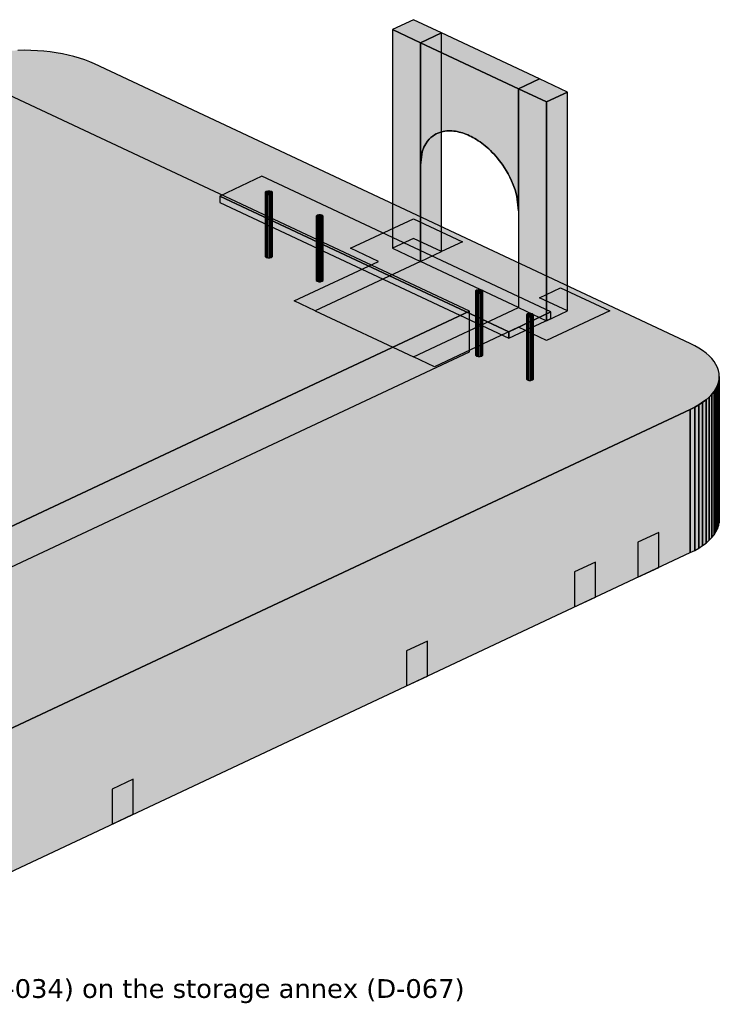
# Model space of a CAD drawing. Header units: inches. Extents: x 0.5 to 16.5, y 0.5 to 10.5.
# Tile 14 of 18: x 10.6 to 12.3, y 2.6 to 4.9. Entities that reach past the tile are written whole.
import ezdxf

# ---------------------------------------------------------------- set-up
doc = ezdxf.new("R2010")
doc.units = ezdxf.units.IN
doc.header["$MEASUREMENT"] = 0
for name, color, linetype in [('A-ANNO-TEXT', 7, 'Continuous'), ('A-MASS', 7, 'Continuous'), ('C-SITE-DIAG', 7, 'Continuous')]:
    doc.layers.add(name, color=color, linetype=linetype)
doc.styles.add('KS-REG', font='DejaVuSans.ttf')

msp = doc.modelspace()

# ---------------------------------------------------------------- hatches: boundary and pattern name
at = {"layer": 'A-MASS', "true_color": 0xcc0000}
for points in [[(11.6021, 4.8418), (11.5363, 4.8727), (11.487, 4.8495), (11.5527, 4.8187)], [(11.8322, 4.7338), (11.6021, 4.8418), (11.5527, 4.8187), (11.7829, 4.7106)], [(11.8979, 4.7029), (11.8322, 4.7338), (11.7829, 4.7106), (11.8486, 4.6798)]]:
    msp.add_hatch(color=7, dxfattribs=at).paths.add_polyline_path(points)
at = {"layer": 'A-MASS', "true_color": 0x870000}
for points in [[(11.487, 4.3364), (11.5527, 4.3055), (11.5527, 4.8187), (11.487, 4.8495)], [(11.5527, 4.5323), (11.5568, 4.5627), (11.561, 4.5738), (11.5651, 4.5815), (11.5692, 4.5875), (11.5733, 4.5923), (11.5774, 4.5963), (11.5815, 4.5996), (11.5856, 4.6024), (11.5897, 4.6047), (11.5938, 4.6066), (11.5979, 4.6081), (11.6021, 4.6094), (11.6062, 4.6104), (11.6103, 4.6111), (11.6144, 4.6116), (11.6185, 4.6118), (11.6226, 4.6118), (11.6267, 4.6117), (11.6308, 4.6113), (11.6349, 4.6108), (11.639, 4.6101), (11.6432, 4.6092), (11.6473, 4.6081), (11.6514, 4.6069), (11.6555, 4.6055), (11.6596, 4.604), (11.6637, 4.6023), (11.6678, 4.6004), (11.6719, 4.5984), (11.676, 4.5963), (11.6801, 4.5939), (11.6842, 4.5915), (11.6884, 4.5888), (11.6925, 4.586), (11.6966, 4.5831), (11.7007, 4.5799), (11.7048, 4.5766), (11.7089, 4.5731), (11.713, 4.5694), (11.7171, 4.5655), (11.7212, 4.5614), (11.7253, 4.5571), (11.7295, 4.5525), (11.7336, 4.5477), (11.7377, 4.5425), (11.7418, 4.5371), (11.7459, 4.5314), (11.75, 4.5252), (11.7541, 4.5186), (11.7582, 4.5114), (11.7623, 4.5036), (11.7664, 4.4949), (11.7705, 4.4851), (11.7747, 4.4735), (11.7788, 4.4586), (11.7829, 4.4243), (11.7829, 4.7106), (11.5527, 4.8187)], [(11.7829, 4.1975), (11.8486, 4.1666), (11.8486, 4.6798), (11.7829, 4.7106)]]:
    msp.add_hatch(color=7, dxfattribs=at).paths.add_polyline_path(points)
at = {"layer": 'A-MASS', "true_color": 0xa30000}
for points in [[(11.5527, 4.3055), (11.6021, 4.3287), (11.6021, 4.8418), (11.5527, 4.8187)], [(11.8486, 4.1666), (11.8979, 4.1897), (11.8979, 4.7029), (11.8486, 4.6798)]]:
    msp.add_hatch(color=7, dxfattribs=at).paths.add_polyline_path(points)
at = {"layer": 'A-MASS', "true_color": 0xc9c6be}
for points in [[(11.6678, 4.1886), (10.3445, 4.8099), (8.6021, 3.9918), (9.9253, 3.3706)], [(8.7171, 3.9509), (8.7067, 3.9457), (8.6971, 3.9402), (8.6882, 3.9344), (8.6802, 3.9283), (8.673, 3.922), (8.6667, 3.9155), (8.6614, 3.9088), (8.657, 3.902), (8.6535, 3.895), (8.651, 3.888), (8.6495, 3.8809), (8.649, 3.8738), (8.6495, 3.8666), (8.651, 3.8595), (8.6535, 3.8525), (8.657, 3.8455), (8.6614, 3.8387), (8.6667, 3.832), (8.673, 3.8255), (8.6802, 3.8192), (8.6882, 3.8131), (8.6971, 3.8073), (8.7067, 3.8018), (8.7171, 3.7966), (10.1144, 3.1406), (10.1255, 3.1357), (10.1372, 3.1312), (10.1496, 3.127), (10.1625, 3.1233), (10.1759, 3.1199), (10.1898, 3.1169), (10.204, 3.1144), (10.2186, 3.1124), (10.2334, 3.1107), (10.2484, 3.1096), (10.2636, 3.1089), (10.2788, 3.1086), (10.294, 3.1089), (10.3091, 3.1096), (10.3241, 3.1107), (10.3389, 3.1124), (10.3535, 3.1144), (10.3677, 3.1169), (10.3816, 3.1199), (10.395, 3.1233), (10.4079, 3.127), (10.4203, 3.1312), (10.432, 3.1357), (10.4432, 3.1406), (12.1856, 3.9586), (12.196, 3.9639), (12.2057, 3.9694), (12.2145, 3.9752), (12.2226, 3.9812), (12.2297, 3.9875), (12.236, 3.994), (12.2414, 4.0007), (12.2458, 4.0076), (12.2492, 4.0145), (12.2517, 4.0216), (12.2532, 4.0287), (12.2537, 4.0358), (12.2532, 4.043), (12.2517, 4.0501), (12.2492, 4.0571), (12.2458, 4.0641), (12.2414, 4.0709), (12.236, 4.0776), (12.2297, 4.0841), (12.2226, 4.0904), (12.2145, 4.0964), (12.2057, 4.1023), (12.196, 4.1078), (12.1856, 4.113), (10.7884, 4.769), (10.7773, 4.7738), (10.7655, 4.7784), (10.7531, 4.7825), (10.7402, 4.7863), (10.7268, 4.7897), (10.7129, 4.7926), (10.6987, 4.7951), (10.6841, 4.7972), (10.6693, 4.7988), (10.6543, 4.8), (10.6392, 4.8007), (10.624, 4.8009), (10.6088, 4.8007), (10.5936, 4.8), (10.5786, 4.7988), (10.5638, 4.7972), (10.5492, 4.7951), (10.535, 4.7926), (10.5212, 4.7897), (10.5077, 4.7863), (10.4948, 4.7825), (10.4825, 4.7784), (10.4707, 4.7738), (10.4596, 4.769)], [(11.8589, 4.1871), (11.1808, 4.5054), (11.0822, 4.4591), (11.7603, 4.1408)], [(11.1911, 4.4698), (11.1888, 4.4679), (11.1888, 4.4658), (11.1911, 4.464), (11.195, 4.4629), (11.1995, 4.4629), (11.2034, 4.464), (11.2057, 4.4658), (11.2057, 4.4679), (11.2034, 4.4698), (11.1995, 4.4708), (11.195, 4.4708)], [(11.3103, 4.4138), (11.308, 4.412), (11.308, 4.4099), (11.3103, 4.408), (11.3142, 4.407), (11.3187, 4.407), (11.3226, 4.408), (11.3249, 4.4099), (11.3249, 4.412), (11.3226, 4.4138), (11.3187, 4.4149), (11.3142, 4.4149)], [(11.6842, 4.2382), (11.682, 4.2364), (11.682, 4.2343), (11.6842, 4.2325), (11.6882, 4.2314), (11.6927, 4.2314), (11.6966, 4.2325), (11.6988, 4.2343), (11.6988, 4.2364), (11.6966, 4.2382), (11.6927, 4.2393), (11.6882, 4.2393)], [(11.8034, 4.1823), (11.8012, 4.1805), (11.8012, 4.1783), (11.8034, 4.1765), (11.8073, 4.1754), (11.8118, 4.1754), (11.8158, 4.1765), (11.818, 4.1783), (11.818, 4.1805), (11.8158, 4.1823), (11.8118, 4.1833), (11.8073, 4.1833)]]:
    msp.add_hatch(color=7, dxfattribs=at).paths.add_polyline_path(points)
at = {"layer": 'A-MASS', "true_color": 0x85837d}
for points in [[(11.0822, 4.4437), (11.7603, 4.1254), (11.7603, 4.1408), (11.0822, 4.4591)], [(11.1888, 4.317), (11.1911, 4.3152), (11.1911, 4.464), (11.1888, 4.4658)], [(11.1911, 4.3152), (11.195, 4.3141), (11.195, 4.4629), (11.1911, 4.464)], [(11.195, 4.3141), (11.1995, 4.3141), (11.1995, 4.4629), (11.195, 4.4629)], [(11.308, 4.261), (11.3103, 4.2592), (11.3103, 4.408), (11.308, 4.4099)], [(11.3103, 4.2592), (11.3142, 4.2581), (11.3142, 4.407), (11.3103, 4.408)], [(11.3142, 4.2581), (11.3187, 4.2581), (11.3187, 4.407), (11.3142, 4.407)], [(11.682, 4.0855), (11.6842, 4.0836), (11.6842, 4.2325), (11.682, 4.2343)], [(11.6842, 4.0836), (11.6882, 4.0826), (11.6882, 4.2314), (11.6842, 4.2325)], [(11.6882, 4.0826), (11.6927, 4.0826), (11.6927, 4.2314), (11.6882, 4.2314)], [(11.8012, 4.0295), (11.8034, 4.0277), (11.8034, 4.1765), (11.8012, 4.1783)], [(11.8034, 4.0277), (11.8073, 4.0266), (11.8073, 4.1754), (11.8034, 4.1765)], [(11.8073, 4.0266), (11.8118, 4.0266), (11.8118, 4.1754), (11.8073, 4.1754)]]:
    msp.add_hatch(color=7, dxfattribs=at).paths.add_polyline_path(points)
at = {"layer": 'A-MASS', "true_color": 0xa19e98}
for points in [[(11.1995, 4.3141), (11.2034, 4.3152), (11.2034, 4.464), (11.1995, 4.4629)], [(11.2034, 4.3152), (11.2057, 4.317), (11.2057, 4.4658), (11.2034, 4.464)], [(11.3187, 4.2581), (11.3226, 4.2592), (11.3226, 4.408), (11.3187, 4.407)], [(11.3226, 4.2592), (11.3249, 4.261), (11.3249, 4.4099), (11.3226, 4.408)], [(11.6927, 4.0826), (11.6966, 4.0836), (11.6966, 4.2325), (11.6927, 4.2314)], [(11.6966, 4.0836), (11.6988, 4.0855), (11.6988, 4.2343), (11.6966, 4.2325)], [(9.9253, 3.2757), (11.6678, 4.0937), (11.6678, 4.1886), (9.9253, 3.3706)], [(11.7603, 4.1254), (11.8589, 4.1717), (11.8589, 4.1871), (11.7603, 4.1408)], [(11.8118, 4.0266), (11.8158, 4.0277), (11.8158, 4.1765), (11.8118, 4.1754)], [(11.8158, 4.0277), (11.818, 4.0295), (11.818, 4.1783), (11.8158, 4.1765)], [(12.2492, 3.6784), (12.2517, 3.6855), (12.2517, 4.0216), (12.2492, 4.0145)], [(12.2517, 3.6855), (12.2532, 3.6926), (12.2532, 4.0287), (12.2517, 4.0216)], [(12.2532, 3.6926), (12.2537, 3.6997), (12.2537, 4.0358), (12.2532, 4.0287)], [(12.236, 3.6579), (12.2414, 3.6646), (12.2414, 4.0007), (12.236, 3.994)], [(12.2414, 3.6646), (12.2458, 3.6715), (12.2458, 4.0076), (12.2414, 4.0007)], [(12.2458, 3.6715), (12.2492, 3.6784), (12.2492, 4.0145), (12.2458, 4.0076)], [(12.2057, 3.6333), (12.2145, 3.6391), (12.2145, 3.9752), (12.2057, 3.9694)], [(12.2145, 3.6391), (12.2226, 3.6451), (12.2226, 3.9812), (12.2145, 3.9752)], [(12.2226, 3.6451), (12.2297, 3.6514), (12.2297, 3.9875), (12.2226, 3.9812)], [(12.2297, 3.6514), (12.236, 3.6579), (12.236, 3.994), (12.2297, 3.9875)], [(10.4432, 2.8045), (12.1856, 3.6225), (12.1856, 3.9586), (10.4432, 3.1406)], [(12.1856, 3.6225), (12.196, 3.6277), (12.196, 3.9639), (12.1856, 3.9586)], [(12.196, 3.6277), (12.2057, 3.6333), (12.2057, 3.9694), (12.196, 3.9639)]]:
    msp.add_hatch(color=7, dxfattribs=at).paths.add_polyline_path(points)
at = {"layer": 'A-MASS', "true_color": 0x3f5564}
for points in [[(12.2492, 3.8837), (12.2517, 3.8907), (12.2517, 4.001), (12.2492, 3.994)], [(12.2517, 3.8907), (12.2532, 3.8978), (12.2532, 4.0082), (12.2517, 4.001)], [(12.2532, 3.8978), (12.2537, 3.905), (12.2537, 4.0153), (12.2532, 4.0082)], [(12.2297, 3.8567), (12.236, 3.8632), (12.236, 3.9735), (12.2297, 3.967)], [(12.236, 3.8632), (12.2414, 3.8699), (12.2414, 3.9802), (12.236, 3.9735)], [(12.2414, 3.8699), (12.2458, 3.8767), (12.2458, 3.987), (12.2414, 3.9802)], [(12.2458, 3.8767), (12.2492, 3.8837), (12.2492, 3.994), (12.2458, 3.987)], [(12.2057, 3.8385), (12.2145, 3.8443), (12.2145, 3.9547), (12.2057, 3.9488)], [(12.2145, 3.8443), (12.2226, 3.8504), (12.2226, 3.9607), (12.2145, 3.9547)], [(12.2226, 3.8504), (12.2297, 3.8567), (12.2297, 3.967), (12.2226, 3.9607)], [(10.4432, 3.0097), (12.1856, 3.8278), (12.1856, 3.9381), (10.4432, 3.1201)], [(12.1856, 3.8278), (12.196, 3.833), (12.196, 3.9433), (12.1856, 3.9381)], [(12.196, 3.833), (12.2057, 3.8385), (12.2057, 3.9488), (12.196, 3.9433)], [(12.2532, 3.708), (12.2537, 3.7151), (12.2537, 3.8588), (12.2532, 3.8516)], [(12.2458, 3.6868), (12.2492, 3.6938), (12.2492, 3.8375), (12.2458, 3.8305)], [(12.2492, 3.6938), (12.2517, 3.7008), (12.2517, 3.8445), (12.2492, 3.8375)], [(12.2517, 3.7008), (12.2532, 3.708), (12.2532, 3.8516), (12.2517, 3.8445)], [(12.2297, 3.6668), (12.236, 3.6733), (12.236, 3.817), (12.2297, 3.8105)], [(12.236, 3.6733), (12.2414, 3.68), (12.2414, 3.8237), (12.236, 3.817)], [(12.2414, 3.68), (12.2458, 3.6868), (12.2458, 3.8305), (12.2414, 3.8237)], [(12.196, 3.6431), (12.2057, 3.6487), (12.2057, 3.7923), (12.196, 3.7868)], [(12.2057, 3.6487), (12.2145, 3.6545), (12.2145, 3.7981), (12.2057, 3.7923)], [(12.2145, 3.6545), (12.2226, 3.6605), (12.2226, 3.8042), (12.2145, 3.7981)], [(12.2226, 3.6605), (12.2297, 3.6668), (12.2297, 3.8105), (12.2226, 3.8042)], [(10.4432, 2.8199), (12.1856, 3.6379), (12.1856, 3.7816), (10.4432, 2.9636)], [(12.1856, 3.6379), (12.196, 3.6431), (12.196, 3.7868), (12.1856, 3.7816)]]:
    msp.add_hatch(color=7, dxfattribs=at).paths.add_polyline_path(points)
at = {"layer": 'A-MASS', "true_color": 0x151515}
for points in [[(12.0623, 3.5646), (12.1116, 3.5878), (12.1116, 3.6699), (12.0623, 3.6468)], [(11.9144, 3.4952), (11.9637, 3.5183), (11.9637, 3.6004), (11.9144, 3.5773)], [(11.5199, 3.31), (11.5692, 3.3331), (11.5692, 3.4152), (11.5199, 3.3921)], [(10.8295, 2.9858), (10.8788, 3.009), (10.8788, 3.0911), (10.8295, 3.0679)]]:
    msp.add_hatch(color=7, dxfattribs=at).paths.add_polyline_path(points)
at = {"layer": 'C-SITE-DIAG', "true_color": 0xd9b79a}
for points in [[(11.4541, 4.3055), (11.3884, 4.3364), (11.5363, 4.4058), (11.6514, 4.3518), (11.6021, 4.3287), (11.5363, 4.3595), (11.487, 4.3364), (11.5527, 4.3055), (11.3062, 4.1897), (11.2568, 4.2129)], [(11.5856, 4.0586), (11.5363, 4.0817), (11.7829, 4.1975), (11.8486, 4.1666), (11.8979, 4.1897), (11.8322, 4.2206), (11.8815, 4.2438), (11.9966, 4.1897), (11.8486, 4.1203), (11.7829, 4.1512)]]:
    msp.add_hatch(color=7, dxfattribs=at).paths.add_polyline_path(points)
at = {"layer": 'C-SITE-DIAG', "true_color": 0xb5654a}
msp.add_hatch(color=7, dxfattribs=at).paths.add_polyline_path([(11.7829, 4.1975), (11.5527, 4.3055), (11.3062, 4.1897), (11.5363, 4.0817)])

# ---------------------------------------------------------------- linework, layer by layer
at = {"layer": 'A-MASS'}
for points in [[(11.6021, 4.8418), (11.5363, 4.8727), (11.487, 4.8495), (11.5527, 4.8187)], [(11.487, 4.3364), (11.5527, 4.3055), (11.5527, 4.8187), (11.487, 4.8495)], [(11.5527, 4.3055), (11.6021, 4.3287), (11.6021, 4.8418), (11.5527, 4.8187)], [(11.8322, 4.7338), (11.6021, 4.8418), (11.5527, 4.8187), (11.7829, 4.7106)], [(11.6678, 4.1886), (10.3445, 4.8099), (8.6021, 3.9918), (9.9253, 3.3706)], [(11.5527, 4.5323), (11.5568, 4.5627), (11.561, 4.5738), (11.5651, 4.5815), (11.5692, 4.5875), (11.5733, 4.5923), (11.5774, 4.5963), (11.5815, 4.5996), (11.5856, 4.6024), (11.5897, 4.6047), (11.5938, 4.6066), (11.5979, 4.6081), (11.6021, 4.6094), (11.6062, 4.6104), (11.6103, 4.6111), (11.6144, 4.6116), (11.6185, 4.6118), (11.6226, 4.6118), (11.6267, 4.6117), (11.6308, 4.6113), (11.6349, 4.6108), (11.639, 4.6101), (11.6432, 4.6092), (11.6473, 4.6081), (11.6514, 4.6069), (11.6555, 4.6055), (11.6596, 4.604), (11.6637, 4.6023), (11.6678, 4.6004), (11.6719, 4.5984), (11.676, 4.5963), (11.6801, 4.5939), (11.6842, 4.5915), (11.6884, 4.5888), (11.6925, 4.586), (11.6966, 4.5831), (11.7007, 4.5799), (11.7048, 4.5766), (11.7089, 4.5731), (11.713, 4.5694), (11.7171, 4.5655), (11.7212, 4.5614), (11.7253, 4.5571), (11.7295, 4.5525), (11.7336, 4.5477), (11.7377, 4.5425), (11.7418, 4.5371), (11.7459, 4.5314), (11.75, 4.5252), (11.7541, 4.5186), (11.7582, 4.5114), (11.7623, 4.5036), (11.7664, 4.4949), (11.7705, 4.4851), (11.7747, 4.4735), (11.7788, 4.4586), (11.7829, 4.4243), (11.7829, 4.7106), (11.5527, 4.8187)], [(11.8979, 4.7029), (11.8322, 4.7338), (11.7829, 4.7106), (11.8486, 4.6798)], [(11.7829, 4.1975), (11.8486, 4.1666), (11.8486, 4.6798), (11.7829, 4.7106)], [(11.8486, 4.1666), (11.8979, 4.1897), (11.8979, 4.7029), (11.8486, 4.6798)], [(11.5815, 4.5996), (11.5774, 4.5963), (11.5774, 4.5963), (11.5815, 4.5996)], [(11.5856, 4.6024), (11.5815, 4.5996), (11.5815, 4.5996), (11.5856, 4.6024)], [(11.5897, 4.6047), (11.5856, 4.6024), (11.5856, 4.6024), (11.5897, 4.6047)], [(11.5938, 4.6066), (11.5897, 4.6047), (11.5897, 4.6047), (11.5938, 4.6066)], [(11.5979, 4.6081), (11.5938, 4.6066), (11.5938, 4.6066), (11.5979, 4.6081)], [(11.6021, 4.6094), (11.5979, 4.6081), (11.5979, 4.6081), (11.6021, 4.6094)], [(11.6062, 4.6104), (11.6021, 4.6094), (11.6021, 4.6094), (11.6062, 4.6104)], [(11.6103, 4.6111), (11.6062, 4.6104), (11.6062, 4.6104), (11.6103, 4.6111)], [(11.6144, 4.6116), (11.6103, 4.6111), (11.6103, 4.6111), (11.6144, 4.6116)], [(11.6185, 4.6118), (11.6144, 4.6116), (11.6144, 4.6116), (11.6185, 4.6118)], [(11.6226, 4.6118), (11.6185, 4.6118), (11.6185, 4.6118), (11.6226, 4.6118)], [(11.6267, 4.6117), (11.6226, 4.6118), (11.6226, 4.6118), (11.6267, 4.6117)], [(11.6308, 4.6113), (11.6267, 4.6117), (11.6267, 4.6117), (11.6308, 4.6113)], [(11.6349, 4.6108), (11.6308, 4.6113), (11.6308, 4.6113), (11.6349, 4.6108)], [(11.639, 4.6101), (11.6349, 4.6108), (11.6349, 4.6108), (11.639, 4.6101)], [(11.6432, 4.6092), (11.639, 4.6101), (11.639, 4.6101), (11.6432, 4.6092)], [(11.6473, 4.6081), (11.6432, 4.6092), (11.6432, 4.6092), (11.6473, 4.6081)], [(11.6514, 4.6069), (11.6473, 4.6081), (11.6473, 4.6081), (11.6514, 4.6069)], [(11.6555, 4.6055), (11.6514, 4.6069), (11.6514, 4.6069), (11.6555, 4.6055)], [(11.6596, 4.604), (11.6555, 4.6055), (11.6555, 4.6055), (11.6596, 4.604)], [(11.6637, 4.6023), (11.6596, 4.604), (11.6596, 4.604), (11.6637, 4.6023)], [(11.6678, 4.6004), (11.6637, 4.6023), (11.6637, 4.6023), (11.6678, 4.6004)], [(11.6719, 4.5984), (11.6678, 4.6004), (11.6678, 4.6004), (11.6719, 4.5984)], [(11.676, 4.5963), (11.6719, 4.5984), (11.6719, 4.5984), (11.676, 4.5963)], [(11.561, 4.5738), (11.5568, 4.5627), (11.5568, 4.5627), (11.561, 4.5738)], [(11.5651, 4.5815), (11.561, 4.5738), (11.561, 4.5738), (11.5651, 4.5815)], [(11.5692, 4.5875), (11.5651, 4.5815), (11.5651, 4.5815), (11.5692, 4.5875)], [(11.5733, 4.5923), (11.5692, 4.5875), (11.5692, 4.5875), (11.5733, 4.5923)], [(11.5774, 4.5963), (11.5733, 4.5923), (11.5733, 4.5923), (11.5774, 4.5963)], [(11.6801, 4.5939), (11.676, 4.5963), (11.676, 4.5963), (11.6801, 4.5939)], [(11.6842, 4.5915), (11.6801, 4.5939), (11.6801, 4.5939), (11.6842, 4.5915)], [(11.6884, 4.5888), (11.6842, 4.5915), (11.6842, 4.5915), (11.6884, 4.5888)], [(11.6925, 4.586), (11.6884, 4.5888), (11.6884, 4.5888), (11.6925, 4.586)], [(11.6966, 4.5831), (11.6925, 4.586), (11.6925, 4.586), (11.6966, 4.5831)], [(11.7007, 4.5799), (11.6966, 4.5831), (11.6966, 4.5831), (11.7007, 4.5799)], [(11.7048, 4.5766), (11.7007, 4.5799), (11.7007, 4.5799), (11.7048, 4.5766)], [(11.7089, 4.5731), (11.7048, 4.5766), (11.7048, 4.5766), (11.7089, 4.5731)], [(11.5568, 4.5627), (11.5527, 4.5323), (11.5527, 4.5323), (11.5568, 4.5627)], [(11.713, 4.5694), (11.7089, 4.5731), (11.7089, 4.5731), (11.713, 4.5694)], [(11.7171, 4.5655), (11.713, 4.5694), (11.713, 4.5694), (11.7171, 4.5655)], [(11.7212, 4.5614), (11.7171, 4.5655), (11.7171, 4.5655), (11.7212, 4.5614)], [(11.7253, 4.5571), (11.7212, 4.5614), (11.7212, 4.5614), (11.7253, 4.5571)], [(11.7295, 4.5525), (11.7253, 4.5571), (11.7253, 4.5571), (11.7295, 4.5525)], [(11.7336, 4.5477), (11.7295, 4.5525), (11.7295, 4.5525), (11.7336, 4.5477)], [(11.7377, 4.5425), (11.7336, 4.5477), (11.7336, 4.5477), (11.7377, 4.5425)], [(11.7418, 4.5371), (11.7377, 4.5425), (11.7377, 4.5425), (11.7418, 4.5371)], [(11.7459, 4.5314), (11.7418, 4.5371), (11.7418, 4.5371), (11.7459, 4.5314)], [(11.75, 4.5252), (11.7459, 4.5314), (11.7459, 4.5314), (11.75, 4.5252)], [(11.8589, 4.1871), (11.1808, 4.5054), (11.0822, 4.4591), (11.7603, 4.1408)], [(11.7541, 4.5186), (11.75, 4.5252), (11.75, 4.5252), (11.7541, 4.5186)], [(11.7582, 4.5114), (11.7541, 4.5186), (11.7541, 4.5186), (11.7582, 4.5114)], [(11.7623, 4.5036), (11.7582, 4.5114), (11.7582, 4.5114), (11.7623, 4.5036)], [(11.7664, 4.4949), (11.7623, 4.5036), (11.7623, 4.5036), (11.7664, 4.4949)], [(11.7705, 4.4851), (11.7664, 4.4949), (11.7664, 4.4949), (11.7705, 4.4851)], [(11.7747, 4.4735), (11.7705, 4.4851), (11.7705, 4.4851), (11.7747, 4.4735)], [(11.0822, 4.4437), (11.7603, 4.1254), (11.7603, 4.1408), (11.0822, 4.4591)], [(11.1911, 4.4698), (11.1888, 4.4679), (11.1888, 4.4658), (11.1911, 4.464), (11.195, 4.4629), (11.1995, 4.4629), (11.2034, 4.464), (11.2057, 4.4658), (11.2057, 4.4679), (11.2034, 4.4698), (11.1995, 4.4708), (11.195, 4.4708)], [(11.1888, 4.317), (11.1911, 4.3152), (11.1911, 4.464), (11.1888, 4.4658)], [(11.1911, 4.3152), (11.195, 4.3141), (11.195, 4.4629), (11.1911, 4.464)], [(11.195, 4.3141), (11.1995, 4.3141), (11.1995, 4.4629), (11.195, 4.4629)], [(11.1995, 4.3141), (11.2034, 4.3152), (11.2034, 4.464), (11.1995, 4.4629)], [(11.2034, 4.3152), (11.2057, 4.317), (11.2057, 4.4658), (11.2034, 4.464)], [(11.7788, 4.4586), (11.7747, 4.4735), (11.7747, 4.4735), (11.7788, 4.4586)], [(11.7829, 4.4243), (11.7788, 4.4586), (11.7788, 4.4586), (11.7829, 4.4243)], [(11.3103, 4.4138), (11.308, 4.412), (11.308, 4.4099), (11.3103, 4.408), (11.3142, 4.407), (11.3187, 4.407), (11.3226, 4.408), (11.3249, 4.4099), (11.3249, 4.412), (11.3226, 4.4138), (11.3187, 4.4149), (11.3142, 4.4149)], [(11.308, 4.261), (11.3103, 4.2592), (11.3103, 4.408), (11.308, 4.4099)], [(11.3103, 4.2592), (11.3142, 4.2581), (11.3142, 4.407), (11.3103, 4.408)], [(11.3142, 4.2581), (11.3187, 4.2581), (11.3187, 4.407), (11.3142, 4.407)], [(11.3187, 4.2581), (11.3226, 4.2592), (11.3226, 4.408), (11.3187, 4.407)], [(11.3226, 4.2592), (11.3249, 4.261), (11.3249, 4.4099), (11.3226, 4.408)], [(11.6842, 4.2382), (11.682, 4.2364), (11.682, 4.2343), (11.6842, 4.2325), (11.6882, 4.2314), (11.6927, 4.2314), (11.6966, 4.2325), (11.6988, 4.2343), (11.6988, 4.2364), (11.6966, 4.2382), (11.6927, 4.2393), (11.6882, 4.2393)], [(11.682, 4.0855), (11.6842, 4.0836), (11.6842, 4.2325), (11.682, 4.2343)], [(11.6842, 4.0836), (11.6882, 4.0826), (11.6882, 4.2314), (11.6842, 4.2325)], [(11.6882, 4.0826), (11.6927, 4.0826), (11.6927, 4.2314), (11.6882, 4.2314)], [(11.6927, 4.0826), (11.6966, 4.0836), (11.6966, 4.2325), (11.6927, 4.2314)], [(11.6966, 4.0836), (11.6988, 4.0855), (11.6988, 4.2343), (11.6966, 4.2325)], [(9.9253, 3.2757), (11.6678, 4.0937), (11.6678, 4.1886), (9.9253, 3.3706)], [(11.7603, 4.1254), (11.8589, 4.1717), (11.8589, 4.1871), (11.7603, 4.1408)], [(11.8034, 4.1823), (11.8012, 4.1805), (11.8012, 4.1783), (11.8034, 4.1765), (11.8073, 4.1754), (11.8118, 4.1754), (11.8158, 4.1765), (11.818, 4.1783), (11.818, 4.1805), (11.8158, 4.1823), (11.8118, 4.1833), (11.8073, 4.1833)], [(11.8012, 4.0295), (11.8034, 4.0277), (11.8034, 4.1765), (11.8012, 4.1783)], [(11.8034, 4.0277), (11.8073, 4.0266), (11.8073, 4.1754), (11.8034, 4.1765)], [(11.8073, 4.0266), (11.8118, 4.0266), (11.8118, 4.1754), (11.8073, 4.1754)], [(11.8118, 4.0266), (11.8158, 4.0277), (11.8158, 4.1765), (11.8118, 4.1754)], [(11.8158, 4.0277), (11.818, 4.0295), (11.818, 4.1783), (11.8158, 4.1765)], [(12.2492, 3.6784), (12.2517, 3.6855), (12.2517, 4.0216), (12.2492, 4.0145)], [(12.2517, 3.6855), (12.2532, 3.6926), (12.2532, 4.0287), (12.2517, 4.0216)], [(12.2532, 3.6926), (12.2537, 3.6997), (12.2537, 4.0358), (12.2532, 4.0287)], [(12.236, 3.6579), (12.2414, 3.6646), (12.2414, 4.0007), (12.236, 3.994)], [(12.2414, 3.6646), (12.2458, 3.6715), (12.2458, 4.0076), (12.2414, 4.0007)], [(12.2458, 3.6715), (12.2492, 3.6784), (12.2492, 4.0145), (12.2458, 4.0076)], [(12.2057, 3.6333), (12.2145, 3.6391), (12.2145, 3.9752), (12.2057, 3.9694)], [(12.2145, 3.6391), (12.2226, 3.6451), (12.2226, 3.9812), (12.2145, 3.9752)], [(12.2226, 3.6451), (12.2297, 3.6514), (12.2297, 3.9875), (12.2226, 3.9812)], [(12.2297, 3.6514), (12.236, 3.6579), (12.236, 3.994), (12.2297, 3.9875)], [(10.4432, 2.8045), (12.1856, 3.6225), (12.1856, 3.9586), (10.4432, 3.1406)], [(12.1856, 3.6225), (12.196, 3.6277), (12.196, 3.9639), (12.1856, 3.9586)], [(12.196, 3.6277), (12.2057, 3.6333), (12.2057, 3.9694), (12.196, 3.9639)], [(12.0623, 3.5646), (12.1116, 3.5878), (12.1116, 3.6699), (12.0623, 3.6468)], [(11.9144, 3.4952), (11.9637, 3.5183), (11.9637, 3.6004), (11.9144, 3.5773)], [(11.5199, 3.31), (11.5692, 3.3331), (11.5692, 3.4152), (11.5199, 3.3921)], [(10.8295, 2.9858), (10.8788, 3.009), (10.8788, 3.0911), (10.8295, 3.0679)]]:
    msp.add_lwpolyline(points, close=True, dxfattribs=at)
msp.add_lwpolyline([(10.4432, 3.1406), (12.1856, 3.9586), (12.196, 3.9639), (12.2057, 3.9694), (12.2145, 3.9752), (12.2226, 3.9812), (12.2297, 3.9875), (12.236, 3.994), (12.2414, 4.0007), (12.2458, 4.0076), (12.2492, 4.0145), (12.2517, 4.0216), (12.2532, 4.0287), (12.2537, 4.0358), (12.2532, 4.043), (12.2517, 4.0501), (12.2492, 4.0571), (12.2458, 4.0641), (12.2414, 4.0709), (12.236, 4.0776), (12.2297, 4.0841), (12.2226, 4.0904), (12.2145, 4.0964), (12.2057, 4.1023), (12.196, 4.1078), (12.1856, 4.113), (10.7884, 4.769), (10.7773, 4.7738), (10.7655, 4.7784), (10.7531, 4.7825), (10.7402, 4.7863), (10.7268, 4.7897), (10.7129, 4.7926), (10.6987, 4.7951), (10.6841, 4.7972), (10.6693, 4.7988), (10.6543, 4.8), (10.6392, 4.8007), (10.624, 4.8009), (10.6088, 4.8007)], dxfattribs=at)
at = {"layer": 'C-SITE-DIAG'}
for points in [[(11.4541, 4.3055), (11.3884, 4.3364), (11.5363, 4.4058), (11.6514, 4.3518), (11.6021, 4.3287), (11.5363, 4.3595), (11.487, 4.3364), (11.5527, 4.3055), (11.3062, 4.1897), (11.2568, 4.2129)], [(11.7829, 4.1975), (11.5527, 4.3055), (11.3062, 4.1897), (11.5363, 4.0817)], [(11.5856, 4.0586), (11.5363, 4.0817), (11.7829, 4.1975), (11.8486, 4.1666), (11.8979, 4.1897), (11.8322, 4.2206), (11.8815, 4.2438), (11.9966, 4.1897), (11.8486, 4.1203), (11.7829, 4.1512)]]:
    msp.add_lwpolyline(points, close=True, dxfattribs=at)

# ---------------------------------------------------------------- texts
at = {"layer": 'A-ANNO-TEXT', "style": 'KS-REG'}
msp.add_text('S1 SERVICE / LOADING (D-034) on the storage annex (D-067)', height=0.044, dxfattribs=at).set_placement((9.7992, 2.578))

doc.saveas('drawing.dxf')
